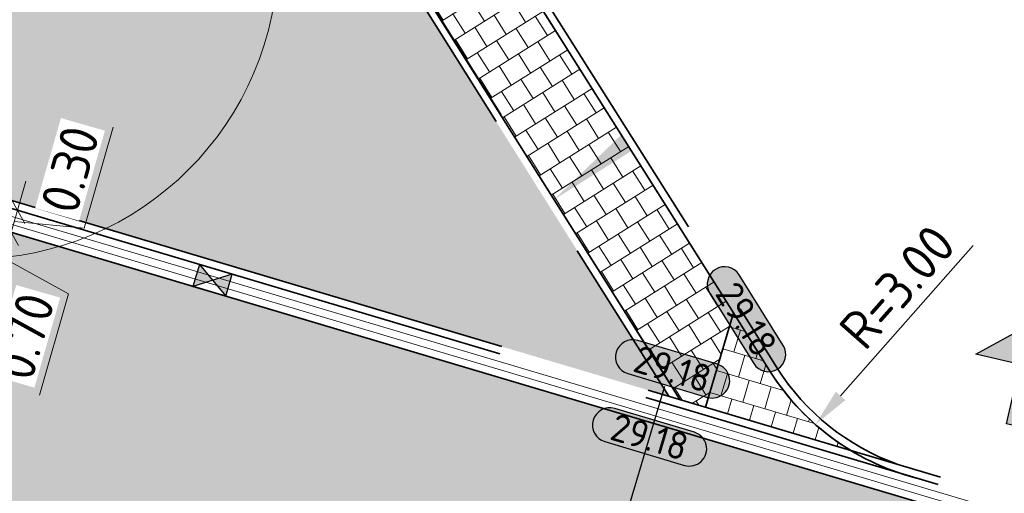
# Model space of a CAD drawing. Header units: metres. Extents: x 199937 to 201628, y 374508 to 375260.
# Tile 101 of 183: x 201265.04 to 201277.96, y 374915.43 to 374921.65. Entities that reach past the tile are written whole.
import ezdxf
from ezdxf.enums import TextEntityAlignment as Align

# ---------------------------------------------------------------- set-up
doc = ezdxf.new("R2010")
doc.units = ezdxf.units.M
doc.linetypes.add('VH-OPSLUITBAND_100X200', pattern=[16, 8, -2, 4, -2])
doc.layers.add('000___INRIT-PIJL', color=252, linetype='Continuous')
for name, color, linetype, lineweight in [('B-ME-VH-KANTVERHARDING-G', 1, 'Continuous', 18), ('N-WE-GR-BEPLANTING_CULTUUR-A', 92, 'Continuous', 0), ('N-WE-OG-HOOGTELIJN-G', 7, 'Continuous', 25), ('N-WE-RI-KOLK-S', 7, 'Continuous', 25), ('N-WE-VH-DWARSHELLING-S', 7, 'Continuous', 25), ('N-WE-VH-GOOT-G', 170, 'Continuous', 35), ('N-WE-VH-KANTOPSLUITING_OPSLUITBAND_100X200-G', 150, 'VH-OPSLUITBAND_100X200', 35), ('N-WE-VH-KANTVERHARDING_STREKLAAG-G', 60, 'Continuous', 18), ('N-WE-VH-VERHARDING_TEGEL-A', 252, 'Continuous', 18), ('N-WE-VH-VERHARDING_TEGEL-G', 252, 'Continuous', 35), ('X-XX-AL-HOOGTELABEL-S', 7, 'Continuous', 25), ('X-XX-AL-M', 7, 'Continuous', 18), ('X-XX-AL-M-200', 7, 'Continuous', 18)]:
    doc.layers.add(name, color=color, linetype=linetype, lineweight=lineweight)
doc.layers.add('N-WE-GR-BOOM-S', color=3, linetype='Continuous', lineweight=25, true_color=0x00ff00)
doc.layers.add('N-WE-VH-VERHARDING_BETONSTRAATSTEEN_ROOD-A', color=7, linetype='Continuous', lineweight=0, true_color=0xa92c0a)
doc.styles.add('NLCS-ISO-ANNOTATIEF-T18', font='NLCS-ISO.ttf', dxfattribs={"height": 1.8})
doc.styles.add('NLCS-ISO-ANNOTATIEF-T25', font='NLCS-ISO.ttf', dxfattribs={"height": 2.5})
doc.styles.add('NLCS-ISO-M200-T25', font='NLCS-ISO.ttf', dxfattribs={"height": 0.5})
doc.dimstyles.new('NLCS-ANNOTATIEF-T25-SCHRAP_L2_H1', dxfattribs={"dimtxt": 2.5, "dimasz": 1.4, "dimexe": 2, "dimexo": 2, "dimgap": 0.7, "dimtad": 1, "dimzin": 0, "dimdsep": 46, "dimtxsty": 'NLCS-ISO-ANNOTATIEF-T25', "dimblk": 'OBLIQUE', "dimcen": 0, "dimdle": 2, "dimclrd": 256, "dimclre": 256, "dimclrt": 256, "dimadec": 1, "dimazin": 0, "dimtfac": 1, "dimtdec": 3, "dimtofl": 0, "dimtmove": 0, "dimatfit": 3, "dimldrblk": 'OBLIQUE', "dimfxl": 2, "dimfxlon": 1, "dimtfillclr": 256, "dimtolj": 1, "dimtzin": 0, "dimlwd": -1, "dimlwe": -1, "dimarcsym": 0})
doc.dimstyles.new('NLCS-M200-T25-PIJL_L2_H1', dxfattribs={"dimscale": 0.2, "dimtxt": 2.5, "dimasz": 2.5, "dimexe": 2, "dimexo": 2, "dimgap": 0.7, "dimtad": 1, "dimzin": 0, "dimdsep": 46, "dimtxsty": 'NLCS-ISO-M200-T25', "dimcen": 0, "dimdle": 2, "dimclrd": 256, "dimclre": 256, "dimclrt": 256, "dimadec": 1, "dimazin": 0, "dimtfac": 1, "dimtdec": 3, "dimtofl": 0, "dimtmove": 0, "dimatfit": 3, "dimfxl": 2, "dimfxlon": 1, "dimtfillclr": 256, "dimtolj": 1, "dimtzin": 0, "dimlwd": -1, "dimlwe": -1, "dimarcsym": 0})

# ---------------------------------------------------------------- blocks, each defined once
blk = doc.blocks.new('SGR-BOOM_01-SO')
at = {"linetype": 'ByBlock', "lineweight": 18}
h = blk.add_hatch(color=0, dxfattribs=at)
h.dxf.hatch_style = 1
edge = h.paths.add_edge_path()
edge.add_arc((0, 0), 0.25, 0, 360)
at = {"color": 0, "linetype": 'ByBlock', "lineweight": 18}
for radius in [2, 0.25]:
    blk.add_circle((0, 0), radius, dxfattribs=at)
blk = doc.blocks.new('inrit')
h = blk.add_hatch(color=256)
h.dxf.hatch_style = 1
h.paths.add_polyline_path([(0.3000000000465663, 1), (-0.300000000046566, 1), (-0.3000000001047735, 1.799999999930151), (-0.900000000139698, 1.799999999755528), (-2.328301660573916e-10, 2.599999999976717), (0.9000000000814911, 1.799999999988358), (0.2999999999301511, 1.799999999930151)])
at = {"color": 3, "flags": 128}
blk.add_lwpolyline([(0.3000000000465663, 1), (-0.300000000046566, 1), (-0.3000000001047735, 1.799999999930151), (-0.900000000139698, 1.799999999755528), (-2.328301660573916e-10, 2.599999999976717), (0.9000000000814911, 1.799999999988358), (0.2999999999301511, 1.799999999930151), (0.3000000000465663, 1)], dxfattribs=at)
blk = doc.blocks.new('_Oblique')
at = {"color": 0, "linetype": 'ByBlock', "lineweight": -2}
blk.add_line((-0.5, -0.5), (0.5, 0.5), dxfattribs=at)
blk = doc.blocks.new('*D203')
at = {"layer": 'Defpoints', "color": 0, "transparency": 16777216}
for p in [(201264.8313231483, 374918.8866094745), (201264.9333605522, 374918.8574108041)]:
    blk.add_point(p, dxfattribs=at)
at = {"layer": 'X-XX-AL-M', "transparency": 16777216}
for p, q in [((201264.6302992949, 374917.7983357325), (201265.0434062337, 374919.2419754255)), ((201264.9333605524, 374918.857410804), (201265.3179251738, 374918.7473651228)), ((201264.8368527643, 374918.520155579), (201265.6825718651, 374918.0489323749)), ((201264.7403449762, 374918.1829003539), (201264.3557803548, 374918.2929460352)), ((201265.6825718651, 374918.0489323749), (201265.3029142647, 374916.722184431))]:
    blk.add_line(p, q, dxfattribs=at)
at = {"layer": 'X-XX-AL-M', "transparency": 16777216, "xscale": 0.28, "yscale": 0.28, "zscale": 0.28, "rotation": 74.03117996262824}
blk.add_blockref('_Oblique', (201264.9333605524, 374918.857410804), dxfattribs=at)
at = {"layer": 'X-XX-AL-M', "transparency": 16777216, "insert": (201265.1177925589, 374917.4928529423), "char_height": 0.5, "attachment_point": 5, "rotation": 74.03117996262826, "style": 'NLCS-ISO-ANNOTATIEF-T25', "bg_fill": 3, "box_fill_scale": 1.1, "bg_fill_color": 256, "bg_fill_true_color": 13158600, "bg_fill_transparency": 0}
blk.add_mtext('\\A1;0.70', dxfattribs=at)
at = {"layer": 'Defpoints', "color": 0, "transparency": 16777216}
blk.add_point((201264.7782992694, 374918.1720394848), dxfattribs=at)
at = {"layer": 'X-XX-AL-M', "transparency": 16777216, "xscale": 0.28, "yscale": 0.28, "zscale": 0.28, "rotation": 254.0311799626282}
blk.add_blockref('_Oblique', (201264.7403449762, 374918.1829003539), dxfattribs=at)
blk = doc.blocks.new('*D204')
at = {"layer": 'Defpoints', "color": 0, "transparency": 16777216}
for p in [(201265.0155898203, 374919.1447684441), (201265.0155898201, 374919.1447684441), (201264.8313231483, 374918.8866094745)]:
    blk.add_point(p, dxfattribs=at)
at = {"layer": 'X-XX-AL-M', "transparency": 16777216}
for p, q in [((201265.8893272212, 374918.9126100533), (201266.2689848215, 374920.2393579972)), ((201264.8233148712, 374918.4728461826), (201265.1256355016, 374919.5293330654)), ((201265.0155898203, 374919.144768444), (201264.6310251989, 374919.2548141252)), ((201264.9744751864, 374919.001089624), (201265.8893272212, 374918.9126100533)), ((201264.9333605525, 374918.857410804), (201265.3179251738, 374918.7473651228))]:
    blk.add_line(p, q, dxfattribs=at)
at = {"layer": 'X-XX-AL-M', "transparency": 16777216, "xscale": 0.28, "yscale": 0.28, "zscale": 0.28, "rotation": 254.0311799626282}
blk.add_blockref('_Oblique', (201264.9333605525, 374918.857410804), dxfattribs=at)
at = {"layer": 'X-XX-AL-M', "transparency": 16777216, "insert": (201265.7042055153, 374919.6832785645), "char_height": 0.5, "attachment_point": 5, "rotation": 74.03117996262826, "style": 'NLCS-ISO-ANNOTATIEF-T25', "bg_fill": 3, "box_fill_scale": 1.1, "bg_fill_color": 256, "bg_fill_true_color": 13158600, "bg_fill_transparency": 0}
blk.add_mtext('\\A1;0.30', dxfattribs=at)
at = {"layer": 'X-XX-AL-M', "transparency": 16777216, "xscale": 0.28, "yscale": 0.28, "zscale": 0.28, "rotation": 74.03117996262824}
blk.add_blockref('_Oblique', (201265.0155898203, 374919.144768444), dxfattribs=at)
blk = doc.blocks.new('*U283')
h = blk.add_hatch(color=253)
h.dxf.hatch_style = 1
edge = h.paths.add_edge_path()
edge.add_line((2.726055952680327, 1.132202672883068), (-2.726055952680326, 1.132202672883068))
edge.add_arc((-2.726055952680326, 0), 1.132202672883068, 90, 270)
edge.add_line((-2.726055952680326, -1.132202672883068), (2.726055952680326, -1.132202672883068))
edge.add_arc((2.726055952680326, 3.697785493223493e-32), 1.132202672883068, 270, 450)
blk.add_lwpolyline([(2.726055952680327, 1.132202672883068), (-2.726055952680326, 1.132202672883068, 0.9999999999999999), (-2.726055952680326, -1.132202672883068), (2.726055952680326, -1.132202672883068, 0.9999999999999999)], format="xyb", close=True)
at = {"style": 'NLCS-ISO-ANNOTATIEF-T18'}
blk.add_attdef('HGT', text='', height=1.8, dxfattribs=at).set_placement((-0.002853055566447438, -0.0004570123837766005), align=Align.MIDDLE_CENTER)
blk = doc.blocks.new('*U419')
blk.add_solid([(0, 0), (2.544642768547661, 0.25), (5.089285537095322, 0)])
blk = doc.blocks.new('*D532')
at = {"layer": 'Defpoints', "color": 0, "transparency": 16777216}
for p in [(201277.6101636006, 374918.7512447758), (201275.4798383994, 374916.3353642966)]:
    blk.add_point(p, dxfattribs=at)
at = {"layer": 'X-XX-AL-M-200', "transparency": 16777216}
blk.add_line((201277.5499851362, 374918.6829998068), (201275.8105327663, 374916.7103859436), dxfattribs=at)
blk.add_solid([(201275.7480291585, 374916.7655016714), (201275.8730363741, 374916.6552702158), (201275.4798383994, 374916.3353642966)], dxfattribs=at)
at = {"layer": 'X-XX-AL-M-200', "transparency": 16777216, "insert": (201276.5530892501, 374918.1421453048), "char_height": 0.5, "attachment_point": 5, "rotation": 48.5941282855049, "style": 'NLCS-ISO-M200-T25', "bg_fill": 3, "box_fill_scale": 1.1, "bg_fill_color": 256, "bg_fill_true_color": 13158600, "bg_fill_transparency": 0}
blk.add_mtext('\\A1;R=3.00', dxfattribs=at)
blk = doc.blocks.new('*U615')
blk.add_solid([(0, 0), (0, -0.25), (1.195679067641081, 0)])
blk = doc.blocks.new('N-SRI-KOLK_STRAAT_450X300-SO')
h = blk.add_hatch(color=256)
h.dxf.hatch_style = 1
h.paths.add_polyline_path([(-7.127631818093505e-14, 0.7499999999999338), (-1.125000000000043, 1.49999999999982), (-1.125000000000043, 4.75175454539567e-14)])
h.paths.add_polyline_path([(1.1249999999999, 4.75175454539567e-14), (1.1249999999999, 1.49999999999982), (-7.122080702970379e-14, 0.7499999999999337)])
for p, q in [((-1.125000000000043, 4.75175454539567e-14), (1.1249999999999, 1.49999999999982)), ((1.1249999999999, 4.75175454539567e-14), (-1.125000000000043, 1.49999999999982))]:
    blk.add_line(p, q)
at = {"flags": 128}
blk.add_lwpolyline([(-1.125000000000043, 4.75175454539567e-14), (1.1249999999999, 4.75175454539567e-14), (1.1249999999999, 1.49999999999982), (-1.125000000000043, 1.49999999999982)], close=True, dxfattribs=at)

msp = doc.modelspace()

# ---------------------------------------------------------------- hatches: boundary and pattern name
at = {"layer": 'N-WE-GR-BEPLANTING_CULTUUR-A'}
h = msp.add_hatch(dxfattribs=at)
h.set_pattern_fill('AGR-BEPLANTING_SOORT_01-SO', color=256, scale=0.2, pattern_type=2)
h.set_pattern_definition([(59.99999999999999, (0, 0), (-0.1154700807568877, 0.1999999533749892), [0.0577352, -0.1732052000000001]), (120, (0, 0), (-0.2309400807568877, -4.662501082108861e-08), [0.0577352, -0.1732052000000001]), (270, (0, 0), (0.11547, -0.2000000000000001), [0.05, -0.35])])
edge = h.paths.add_edge_path()
edge.add_line((201267.038998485, 374927.085531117), (201263.6415491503, 374927.5858192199))
edge.add_arc((201255.651380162, 374928.9151797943), 8.099999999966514, 323.8079041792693, 350.5539646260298, ccw=False)
edge.add_arc((201264.5288397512, 374922.4197420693), 2.899999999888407, 143.807904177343, 253.4236169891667)
edge.add_line((201263.7014890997, 374919.6402653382), (201273.5565274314, 374916.7067734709))
edge.add_line((201273.5565274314, 374916.7067734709), (201267.038998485, 374927.085531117))
at = {"layer": 'N-WE-VH-VERHARDING_BETONSTRAATSTEEN_ROOD-A'}
h = msp.add_hatch(dxfattribs=at)
h.set_pattern_fill('AVH-ROO_BSS_KEIFRMT_KEPER-SO', color=36, scale=2, angle=29.03117997, pattern_type=2)
h.set_pattern_definition([(29.03117997, (0, 0), (0.08170474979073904, 0.2855246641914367), [0.63, -0.21]), (299.03117997, (-0.2038199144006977, 0.3672294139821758), (0.08170474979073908, 0.2855246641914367), [0.63, -0.21])])
edge = h.paths.add_edge_path()
edge.add_line((201263.0447961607, 374926.7640627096), (201258.8073366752, 374927.3887984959))
edge.add_arc((201255.8419856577, 374928.836794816), 3.29999999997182, 211.7040694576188, 333.9735025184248, ccw=False)
edge.add_line((201253.0344321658, 374927.1025389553), (201252.3157756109, 374928.2659582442))
edge.add_line((201252.3157756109, 374928.2659582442), (201248.7425257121, 374926.0587235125))
edge.add_line((201248.7425257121, 374926.0587235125), (201252.185842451, 374920.4844042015))
edge.add_arc((201251.0798365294, 374919.8012124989), 1.300000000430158, -58.65788527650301, 31.704069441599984, ccw=False)
edge.add_line((201251.756027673, 374918.6909127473), (201254.351608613, 374914.4289922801))
edge.add_line((201254.351608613, 374914.4289922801), (201254.3700697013, 374914.440235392))
edge.add_arc((201257.6469960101, 374909.0595519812), 6.300000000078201, 74.03117997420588, 121.3421147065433, ccw=False)
edge.add_line((201259.3802154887, 374915.1164447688), (201272.7674762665, 374911.2855925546))
edge.add_arc((201271.0342567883, 374905.2286997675), 6.29999999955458, 31.49787584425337, 74.03117997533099, ccw=False)
edge.add_line((201276.406011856, 374908.5202415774), (201279.4654290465, 374903.5273109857))
edge.add_line((201279.4654290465, 374903.5273109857), (201281.4909110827, 374904.7684246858))
edge.add_arc((201283.4520280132, 374905.9700986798), 2.300000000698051, 121.5259274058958, 211.4978758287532, ccw=False)
edge.add_line((201282.2493940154, 374907.9306270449), (201287.1789282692, 374910.9545187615))
edge.add_line((201287.1789282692, 374910.9545187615), (201284.5796624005, 374915.1918299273))
edge.add_arc((201281.2854910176, 374920.56197284), 6.300000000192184, 253.4236169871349, 301.52592738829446, ccw=False)
edge.add_line((201279.4881430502, 374914.5237992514), (201263.5873717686, 374919.2568892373))
edge.add_arc((201264.5288397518, 374922.4197420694), 3.300000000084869, 143.5464036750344, 253.4236169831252, ccw=False)
edge.add_arc((201255.6505560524, 374928.9154058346), 7.700848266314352, 323.9222265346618, 343.7777241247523)
at = {"layer": 'N-WE-VH-VERHARDING_TEGEL-A'}
h = msp.add_hatch(dxfattribs=at)
h.set_pattern_fill('AVH-TEGEL_300X300_HALFST-SO', color=256, scale=5, angle=122.15, pattern_type=2)
h.set_pattern_definition([(122.15, (0, 0), (-0.2866399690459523, 0.174176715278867), [0.3, -0.3]), (212.15, (0, 0), (0.1596412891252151, -0.2539973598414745), [])])
edge = h.paths.add_edge_path()
edge.add_line((201265.0756385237, 374937.3034743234), (201264.4143741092, 374932.8182483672))
edge.add_arc((201279.9872497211, 374936.9647556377), 16.11545771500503, 194.9099138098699, 212.8835062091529)
edge.add_line((201266.4538719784, 374928.2151462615), (201268.4483124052, 374925.0088385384))
edge.add_line((201268.4483124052, 374925.0088385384), (201273.39041507, 374917.1619752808))
edge.add_line((201273.39041507, 374917.1619752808), (201273.70175652, 374916.6635439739))
edge.add_line((201273.70175652, 374916.6635439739), (201274.038954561, 374916.5631721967))
edge.add_line((201274.038954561, 374916.5631721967), (201274.4069956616, 374917.799602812))
edge.add_line((201274.4069956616, 374917.799602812), (201269.465493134, 374925.6455131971))
edge.add_line((201269.465493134, 374925.6455131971), (201267.4671842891, 374928.858039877))
edge.add_arc((201279.9872497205, 374936.9647556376), 14.91545771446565, 178.6987446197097, 212.9229711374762, ccw=False)
h = msp.add_hatch(dxfattribs=at)
h.set_pattern_fill('AVH-TEGEL_300X300_HALFST-SO', color=256, scale=5, angle=73.42361697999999, pattern_type=2)
h.set_pattern_definition([(73.42361697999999, (201274.0104252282, 374916.4673281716), (-0.05817803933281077, 0.3303260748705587), [0.3, -0.3]), (163.42361698, (201274.0104252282, 374916.4673281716), (-0.08558799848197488, -0.2875320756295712), [])])
edge = h.paths.add_edge_path()
edge.add_line((201274.0389545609, 374916.5631721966), (201275.9393531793, 374915.9974916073))
edge.add_arc((201277.610163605, 374918.7512447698), 3.220988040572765, 212.4620544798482, 238.7531633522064, ccw=False)
edge.add_line((201274.8924642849, 374917.0224086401), (201274.4069956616, 374917.799602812))
edge.add_line((201274.4069956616, 374917.799602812), (201274.0389545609, 374916.5631721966))

# ---------------------------------------------------------------- linework, layer by layer
at = {"layer": 'B-ME-VH-KANTVERHARDING-G', "color": 1, "linetype": 'Continuous', "lineweight": -3}
msp.add_polyline3d([(201267.4671842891, 374928.858039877, 29.15893323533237), (201269.4654931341, 374925.6455131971, 29.14599712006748), (201274.4069956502, 374917.7996028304, 29.128812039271), (201274.8924643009, 374917.0224086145, 29.07849651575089)], dxfattribs=at)
msp.add_polyline3d([(201267.4671842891, 374928.858039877, 29.15893323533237), (201269.4654931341, 374925.6455131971, 29.14599712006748), (201274.4069956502, 374917.7996028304, 29.128812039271), (201274.8924643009, 374917.0224086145, 29.07849651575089)], dxfattribs=at)
at = {"layer": 'N-WE-OG-HOOGTELIJN-G'}
msp.add_lwpolyline([(201273.5028132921, 374916.8355523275), (201270.0967623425, 374905.3929562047)], dxfattribs=at)
at = {"layer": 'N-WE-VH-GOOT-G'}
msp.add_lwpolyline([(201263.0447961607, 374926.7640627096, -0.08685336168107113), (201261.8745232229, 374924.3805081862, 0.5198862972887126), (201263.5873717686, 374919.2568892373), (201279.4881430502, 374914.5237992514, 0.2130231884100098), (201284.5796624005, 374915.1918299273)], format="xyb", dxfattribs=at)
at = {"layer": 'N-WE-VH-KANTOPSLUITING_OPSLUITBAND_100X200-G'}
for points in [[(201262.1884185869, 374924.1321756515, 0.5184377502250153), (201263.7014890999, 374919.6402653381), (201279.6022603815, 374914.9071753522, 0.2130231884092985), (201284.370508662, 374915.5327913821), (201349.667977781, 374955.5877876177, -0.3120263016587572)], [(201262.1077144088, 374924.1912250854, 0.5184377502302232), (201263.6729597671, 374919.5444213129), (201279.5737310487, 374914.811331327, 0.2130231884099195), (201284.4227970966, 374915.4475510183), (201349.7202662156, 374955.502547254, -0.3120263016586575)], [(201265.2503780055, 374938.4886977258, 0.1710698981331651), (201267.5516168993, 374928.9116305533), (201269.5502581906, 374925.6985694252), (201274.4917106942, 374917.8527384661), (201274.9770580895, 374917.0757383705, 0.1660307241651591), (201276.5517886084, 374915.8151915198, 0.1151893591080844)], [(201265.0756385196, 374937.3034743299, 0.1504513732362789), (201267.4671842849, 374928.8580398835), (201269.4654931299, 374925.6455132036), (201274.4069956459, 374917.799602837), (201274.8924642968, 374917.0224086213, 0.1152224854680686), (201275.9393531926, 374915.9974916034, 0.1152224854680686)]]:
    msp.add_lwpolyline(points, format="xyb", dxfattribs=at)
for points in [[(201263.6573529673, 374927.6845704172), (201267.0991710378, 374927.1777488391), (201273.70175652, 374916.6635439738)], [(201263.6415491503, 374927.5858192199), (201267.038998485, 374927.0855311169), (201273.5565274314, 374916.7067734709)]]:
    msp.add_lwpolyline(points, dxfattribs=at)
at = {"layer": 'N-WE-VH-KANTVERHARDING_STREKLAAG-G'}
for points in [[(201263.1446469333, 374926.7493415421, -0.08730834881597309), (201261.9551498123, 374924.3213519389, 0.5199184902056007), (201263.6159011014, 374919.3527332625), (201279.516672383, 374914.6196432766, 0.2130231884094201), (201284.5273739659, 374915.277070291)], [(201263.2444740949, 374926.7346238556, -0.08775198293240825), (201262.0357720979, 374924.2621898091, 0.5199520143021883), (201263.6444304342, 374919.4485772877), (201279.5452017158, 374914.7154873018, 0.2130231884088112), (201284.4750855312, 374915.3623106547)]]:
    msp.add_lwpolyline(points, format="xyb", dxfattribs=at)
at = {"layer": 'N-WE-VH-VERHARDING_TEGEL-G'}
for points in [[(201274.8924643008, 374917.0224086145), (201274.4069956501, 374917.7996028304), (201269.465493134, 374925.6455131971), (201267.4671842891, 374928.858039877, -0.1504513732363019), (201265.0756385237, 374937.3034743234, -0.1504513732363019)], [(201273.70175652, 374916.6635439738), (201273.39041507, 374917.1619752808), (201268.4483124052, 374925.0088385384), (201266.4538719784, 374928.2151462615, -0.07858576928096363), (201264.4143741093, 374932.8182483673)], [(201274.892464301, 374917.0224086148, 0.1950929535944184), (201276.8647680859, 374915.6176925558)]]:
    msp.add_lwpolyline(points, format="xyb", dxfattribs=at)
msp.add_lwpolyline([(201274.4069956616, 374917.799602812), (201274.038954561, 374916.5631721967)], dxfattribs=at)

# ---------------------------------------------------------------- block references
at = {"layer": '000___INRIT-PIJL', "rotation": 347.0724743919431}
msp.add_blockref('inrit', (201278.057037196, 374915.3030199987, 29.12378086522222), dxfattribs=at)
at = {"layer": 'N-WE-GR-BOOM-S', "color": 3, "true_color": 0x00ff00, "xscale": 2, "yscale": 2, "zscale": 0.2}
msp.add_blockref('SGR-BOOM_01-SO', (201264.4312453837, 374922.509384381), dxfattribs=at)
at = {"layer": 'N-WE-RI-KOLK-S', "xscale": 0.2, "yscale": 0.2, "zscale": 0.2, "rotation": 163.4236169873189}
msp.add_blockref('N-SRI-KOLK_STRAAT_450X300-SO', (201267.6159997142, 374918.370719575), dxfattribs=at)
at = {"layer": 'N-WE-VH-DWARSHELLING-S'}
for name, p, rotation in [('*U615', (201273.064467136, 374919.9230974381), 212.1275110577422), ('*U419', (201266.5752438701, 374913.0575403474), 73.42361698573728)]:
    msp.add_blockref(name, p, dxfattribs=dict(at, rotation=rotation))
at = {"layer": 'X-XX-AL-HOOGTELABEL-S', "xscale": 0.2, "yscale": 0.2, "zscale": 0.2}
for p, rotation in [((201274.5763305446, 374917.7172692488), 301.9515809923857), ((201273.6071790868, 374917.0647850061), 343.4236169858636), ((201273.305363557, 374916.1722218), 343.4236169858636)]:
    msp.add_blockref('*U283', p, dxfattribs=dict(at, rotation=rotation)).add_auto_attribs({'HGT': '29.18'})

# ---------------------------------------------------------------- next in the draw order: dimensions: what is measured, and where the dimension line sits
at = {"layer": 'X-XX-AL-M'}
dim = msp.add_linear_dim(base=(201264.9333605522, 374918.8574108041), p1=(201264.7782992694, 374918.1720394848), p2=(201264.8313231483, 374918.8866094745), angle=254.0311799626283, dimstyle='NLCS-ANNOTATIEF-T25-SCHRAP_L2_H1', override={"dimtfill": 1}, dxfattribs=at)
dim.commit()
dim.dimension.update_dxf_attribs({"geometry": '*D203', "text_midpoint": (201265.6440558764, 374917.9143347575), "dimtype": 160})
at = {"layer": 'X-XX-AL-M-200'}
dim = msp.add_radius_dim(center=(201277.6101636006, 374918.7512447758), mpoint=(201275.4798383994, 374916.3353642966), text='R=3.00', dimstyle='NLCS-M200-T25-PIJL_L2_H1', override={"dimpost": 'R=<>', "dimtfill": 1}, dxfattribs=at)
dim.commit()
dim.dimension.update_dxf_attribs({"geometry": '*D532', "text_midpoint": (201276.8456061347, 374917.8842036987), "dimtype": 164})

# ---------------------------------------------------------------- next in the draw order: dimensions: what is measured, and where the dimension line sits
at = {"layer": 'X-XX-AL-M'}
dim = msp.add_linear_dim(base=(201265.0155898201, 374919.1447684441), p1=(201264.8313231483, 374918.8866094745), p2=(201265.0155898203, 374919.144768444), angle=254.0311799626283, dimstyle='NLCS-ANNOTATIEF-T25-SCHRAP_L2_H1', override={"dimtfill": 1}, dxfattribs=at)
dim.commit()
dim.dimension.update_dxf_attribs({"geometry": '*D204', "text_midpoint": (201265.9278432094, 374919.0472076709), "dimtype": 160})

doc.saveas('drawing.dxf')
